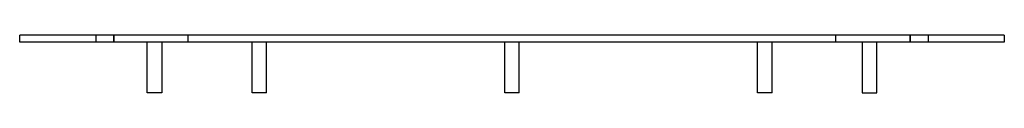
# Model space of a CAD drawing. Header units: millimetres. Extents: x -272 to 272, y -32 to 0.
import ezdxf

# ---------------------------------------------------------------- set-up
doc = ezdxf.new("R2010")
doc.units = ezdxf.units.MM
doc.layers.add('HIDDEN', color=7, linetype='Continuous')
doc.layers.add('THICK', color=7, linetype='Continuous')

msp = doc.modelspace()

# ---------------------------------------------------------------- linework, layer by layer
at = {"layer": 'HIDDEN'}
for p, q in [((-272, 0), (-272, 0)), ((-230, 0), (-230, -4)), ((-230, 0), (-230, -4)), ((-220, -4), (-220, 0)), ((-220, 0), (-220, -4)), ((-179, -4), (-179, 0)), ((179, -4), (179, 0)), ((220, -4), (220, 0)), ((220, 0), (220, -4)), ((230, 0), (230, -4)), ((230, 0), (230, -4)), ((272, 0), (272, 0)), ((-272, -4), (-272, -4)), ((272, -4), (272, -4))]:
    msp.add_line(p, q, dxfattribs=at)
at = {"layer": 'THICK'}
for p, q in [((-272, -4), (-272, 0)), ((272, 0), (-272, 0)), ((272, 0), (272, -4)), ((272, -4), (-272, -4)), ((-201.5, -32), (-201.5, -4)), ((-193.5, -4), (-193.5, -32)), ((-143.65, -32), (-143.65, -4)), ((-135.65, -32), (-135.65, -4)), ((-4, -32), (-4, -4)), ((4, -32), (4, -4)), ((135.65, -32), (135.65, -4)), ((143.65, -32), (143.65, -4)), ((193.5, -4), (193.5, -32)), ((201.5, -32), (201.5, -4)), ((-193.5, -32), (-201.5, -32)), ((-142.48, -32), (-143.65, -32)), ((-135.65, -32), (-142.48, -32)), ((0, -32), (-4, -32)), ((4, -32), (0, -32)), ((142.48, -32), (135.65, -32)), ((143.65, -32), (142.48, -32)), ((193.5, -32), (201.5, -32))]:
    msp.add_line(p, q, dxfattribs=at)

doc.saveas('drawing.dxf')
